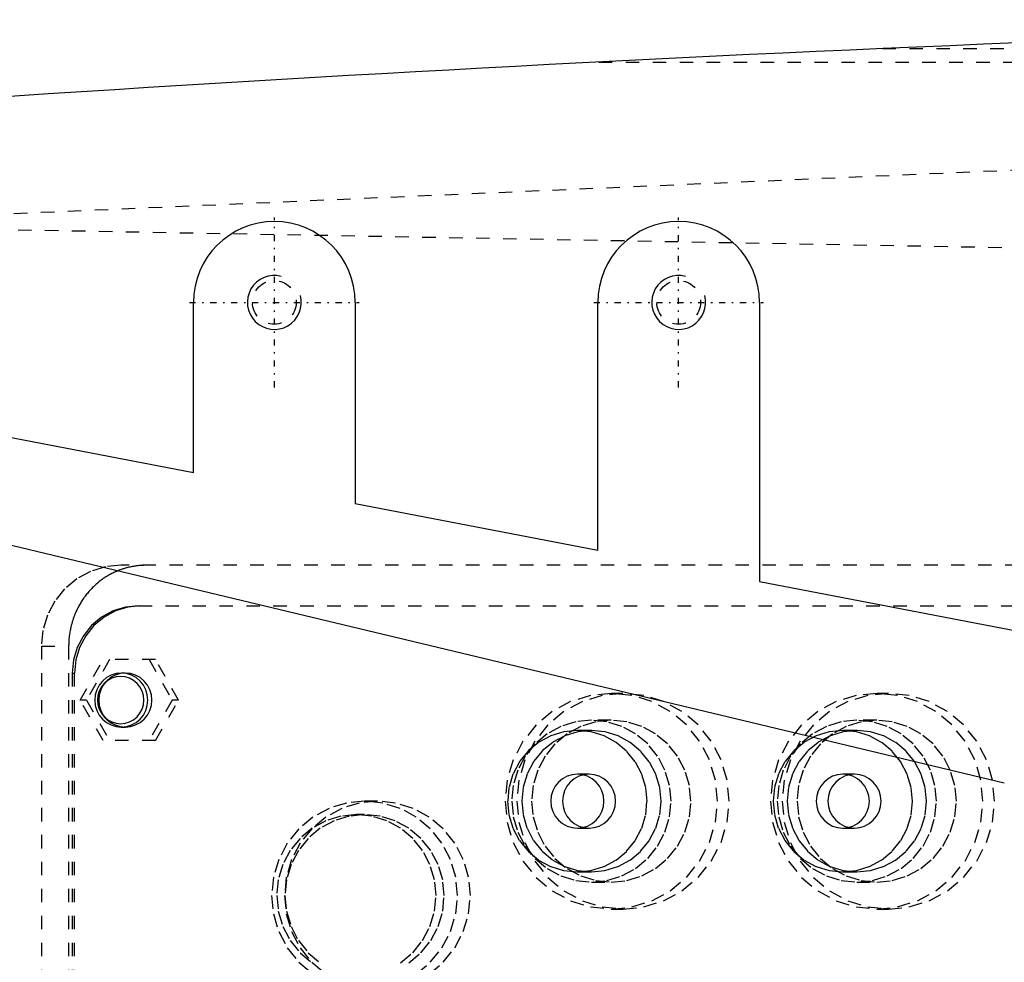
# Model space of a CAD drawing. Extents: x -705 to 181, y -120 to 120.
# Tile 5 of 9: x -469 to -396, y 9 to 79. Entities that reach past the tile are written whole.
import ezdxf

# ---------------------------------------------------------------- set-up
doc = ezdxf.new("R2010")
doc.units = 0
doc.linetypes.add('CENTER', pattern=[1.5, 0.45, -0.5, 0.05, -0.5])
doc.linetypes.add('DASHED', pattern=[2, 1, -1])
for name, color, linetype in [('AM_0', 7, 'CONTINUOUS'), ('AM_10', 7, 'CONTINUOUS'), ('AM_3', 7, 'DASHED'), ('AM_7', 7, 'CENTER')]:
    doc.layers.add(name, color=color, linetype=linetype)

msp = doc.modelspace()

# ---------------------------------------------------------------- linework, layer by layer
at = {"layer": 'AM_0', "color": 7, "linetype": 'CONTINUOUS'}
for p, q in [((-456, 45.385), (-456, 58)), ((-444, 58), (-444, 43.077)), ((-426, 39.615), (-426, 58)), ((-414, 58), (-414, 37.308)), ((-480, 50), (-456, 45.385)), ((-444, 43.077), (-426, 39.615)), ((-478.853, 42.225), (-395.837, 22.363)), ((-414, 37.308), (-379, 30.577))]:
    msp.add_line(p, q, dxfattribs=at)
for centre, radius, start, end in [((-273.054, -2920.273), 3000, 91.284643, 97.353126), ((-450, 58), 6, 0, 180), ((-420, 58), 6, 0, 180)]:
    msp.add_arc(centre, radius, start, end, dxfattribs=at)
at = {"layer": 'AM_10', "color": 7, "linetype": 'CONTINUOUS'}
for centre in [(-450, 58), (-420, 58)]:
    msp.add_arc(centre, 2, 75, 15, dxfattribs=at)
at = {"layer": 'AM_3', "color": 6, "linetype": 'DASHED'}
for p, q in [((-404.878, 76.83), (-188.61, 76.83)), ((-425.922, 75.83), (-184.846, 75.83)), ((-575.217, 59.995), (-345.217, 69.995)), ((-392.031, 61.982), (-489.327, 63.73)), ((-364.781, 38.5), (-461.38, 38.5)), ((-460.076, 35.5), (-366.346, 35.5)), ((-467.288, 32.5), (-467.288, -32.5)), ((-467.288, 32.5), (-465.262, 32.5)), ((-465.262, 32.5), (-465.262, -32.5)), ((-464.413, 28.5), (-462.707, 31.5)), ((-462.222, 31.5), (-463.928, 28.5)), ((-458.81, 31.5), (-462.707, 31.5)), ((-459.295, 31.5), (-457.59, 28.5)), ((-457.105, 28.5), (-458.81, 31.5)), ((-465, 30.5), (-464.826, 30.5)), ((-465, 30.5), (-465, -30.5)), ((-464.826, -30.5), (-464.826, 30.5)), ((-461.054, 30.5), (-461.357, 30.5)), ((-462.707, 25.5), (-464.413, 28.5)), ((-463.928, 28.5), (-464.413, 28.5)), ((-463.928, 28.5), (-462.222, 25.5)), ((-457.59, 28.5), (-459.295, 25.5)), ((-458.81, 25.5), (-457.105, 28.5)), ((-457.105, 28.5), (-457.59, 28.5)), ((-424.131, 29), (-424.999, 29)), ((-404.435, 29), (-405.303, 29)), ((-461.357, 26.5), (-461.054, 26.5)), ((-424.999, 27), (-426.475, 27)), ((-405.303, 27), (-406.779, 27)), ((-426.475, 26.25), (-427.517, 26.25)), ((-406.779, 26.25), (-407.821, 26.25)), ((-458.81, 25.5), (-462.707, 25.5)), ((-426.649, 23), (-427.517, 23)), ((-406.952, 23), (-407.821, 23)), ((-442.349, 21), (-443.304, 21)), ((-443.304, 20), (-443.912, 20)), ((-427.517, 19), (-426.649, 19)), ((-407.821, 19), (-406.952, 19)), ((-427.517, 15.75), (-426.475, 15.75)), ((-407.821, 15.75), (-406.779, 15.75)), ((-426.475, 15), (-424.999, 15)), ((-406.779, 15), (-405.303, 15)), ((-424.999, 13), (-424.131, 13)), ((-405.303, 13), (-404.435, 13))]:
    msp.add_line(p, q, dxfattribs=at)
for points in [[(-461.38, 38.5), (-462.532, 38.385), (-463.641, 38.043), (-464.662, 37.489), (-465.558, 36.743), (-466.293, 35.833), (-466.839, 34.796), (-467.175, 33.671), (-467.288, 32.5)], [(-460.076, 35.5), (-461.037, 35.404), (-461.96, 35.119), (-462.812, 34.657), (-463.558, 34.036), (-464.17, 33.278), (-464.625, 32.413), (-464.905, 31.475), (-465, 30.5)], [(-459.902, 35.5), (-460.863, 35.404), (-461.787, 35.119), (-462.638, 34.657), (-463.384, 34.036), (-463.997, 33.278), (-464.452, 32.413), (-464.732, 31.475), (-464.826, 30.5)], [(-439.474, 8.18), (-438.43, 9.05), (-437.572, 10.111), (-436.935, 11.321), (-436.543, 12.634), (-436.41, 14), (-436.543, 15.366), (-436.935, 16.679), (-437.572, 17.889), (-438.43, 18.95), (-439.474, 19.82), (-440.666, 20.467), (-441.959, 20.865), (-443.304, 21), (-444.649, 20.865), (-445.942, 20.467), (-447.134, 19.82), (-448.179, 18.95), (-449.036, 17.889), (-449.673, 16.679), (-450.065, 15.366), (-450.198, 14), (-450.065, 12.634), (-449.673, 11.321), (-449.036, 10.111), (-448.179, 9.05), (-447.134, 8.18)], [(-438.519, 8.18), (-437.475, 9.05), (-436.617, 10.111), (-435.98, 11.321), (-435.588, 12.634), (-435.455, 14), (-435.588, 15.366), (-435.98, 16.679), (-436.617, 17.889), (-437.475, 18.95), (-438.519, 19.82), (-439.711, 20.467), (-441.004, 20.865), (-442.349, 21), (-443.694, 20.865), (-444.987, 20.467), (-446.179, 19.82), (-447.224, 18.95), (-448.081, 17.889), (-448.718, 16.679), (-449.11, 15.366), (-449.243, 14), (-449.11, 12.634), (-448.718, 11.321), (-448.081, 10.111), (-447.224, 9.05), (-446.179, 8.18)], [(-440.629, 9.011), (-439.734, 9.757), (-438.999, 10.667), (-438.453, 11.704), (-438.117, 12.829), (-438.003, 14), (-438.117, 15.171), (-438.453, 16.296), (-438.999, 17.333), (-439.734, 18.243), (-440.629, 18.989), (-441.651, 19.543), (-442.759, 19.885), (-443.912, 20), (-445.065, 19.885), (-446.173, 19.543), (-447.195, 18.989), (-448.09, 18.243), (-448.825, 17.333), (-449.371, 16.296), (-449.707, 15.171), (-449.821, 14), (-449.707, 12.829), (-449.371, 11.704), (-448.825, 10.667), (-448.09, 9.757), (-447.195, 9.011)], [(-440.021, 9.011), (-439.126, 9.757), (-438.391, 10.667), (-437.845, 11.704), (-437.509, 12.829), (-437.395, 14), (-437.509, 15.171), (-437.845, 16.296), (-438.391, 17.333), (-439.126, 18.243), (-440.021, 18.989), (-441.043, 19.543), (-442.151, 19.885), (-443.304, 20), (-444.457, 19.885), (-445.565, 19.543), (-446.587, 18.989), (-447.482, 18.243), (-448.217, 17.333), (-448.763, 16.296), (-449.099, 15.171), (-449.213, 14), (-449.099, 12.829), (-448.763, 11.704), (-448.217, 10.667), (-447.482, 9.757), (-446.587, 9.011)]]:
    msp.add_lwpolyline(points, dxfattribs=at)
for points in [[(-461.357, 30.5), (-461.742, 30.462), (-462.111, 30.348), (-462.452, 30.163), (-462.75, 29.914), (-462.995, 29.611), (-463.177, 29.265), (-463.289, 28.89), (-463.327, 28.5), (-463.289, 28.11), (-463.177, 27.735), (-462.995, 27.389), (-462.75, 27.086), (-462.452, 26.837), (-462.111, 26.652), (-461.742, 26.538), (-461.357, 26.5), (-460.973, 26.538), (-460.604, 26.652), (-460.263, 26.837), (-459.965, 27.086), (-459.72, 27.389), (-459.538, 27.735), (-459.426, 28.11), (-459.388, 28.5), (-459.426, 28.89), (-459.538, 29.265), (-459.72, 29.611), (-459.965, 29.914), (-460.263, 30.163), (-460.604, 30.348), (-460.973, 30.462)], [(-461.401, 26.75), (-461.065, 26.784), (-460.741, 26.883), (-460.443, 27.045), (-460.182, 27.263), (-459.968, 27.528), (-459.809, 27.83), (-459.711, 28.159), (-459.677, 28.5), (-459.711, 28.841), (-459.809, 29.17), (-459.968, 29.472), (-460.182, 29.737), (-460.443, 29.955), (-460.741, 30.117), (-461.065, 30.216), (-461.401, 30.25), (-461.737, 30.216), (-462.06, 30.117), (-462.358, 29.955), (-462.619, 29.737), (-462.834, 29.472), (-462.993, 29.17), (-463.091, 28.841), (-463.124, 28.5), (-463.091, 28.159), (-462.993, 27.83), (-462.834, 27.528), (-462.619, 27.263), (-462.358, 27.045), (-462.06, 26.883), (-461.737, 26.784)], [(-461.054, 30.5), (-461.438, 30.462), (-461.807, 30.348), (-462.148, 30.163), (-462.446, 29.914), (-462.691, 29.611), (-462.873, 29.265), (-462.985, 28.89), (-463.023, 28.5), (-462.985, 28.11), (-462.873, 27.735), (-462.691, 27.389), (-462.446, 27.086), (-462.148, 26.837), (-461.807, 26.652), (-461.438, 26.538), (-461.054, 26.5), (-460.669, 26.538), (-460.3, 26.652), (-459.959, 26.837), (-459.661, 27.086), (-459.416, 27.389), (-459.234, 27.735), (-459.122, 28.11), (-459.084, 28.5), (-459.122, 28.89), (-459.234, 29.265), (-459.416, 29.611), (-459.661, 29.914), (-459.959, 30.163), (-460.3, 30.348), (-460.669, 30.462)], [(-424.999, 13), (-423.462, 13.154), (-421.984, 13.609), (-420.622, 14.348), (-419.428, 15.343), (-418.448, 16.555), (-417.72, 17.939), (-417.272, 19.439), (-417.121, 21), (-417.272, 22.561), (-417.72, 24.061), (-418.448, 25.445), (-419.428, 26.657), (-420.622, 27.652), (-421.984, 28.391), (-423.462, 28.846), (-424.999, 29), (-426.536, 28.846), (-428.014, 28.391), (-429.376, 27.652), (-430.57, 26.657), (-431.55, 25.445), (-432.278, 24.061), (-432.726, 22.561), (-432.877, 21), (-432.726, 19.439), (-432.278, 17.939), (-431.55, 16.555), (-430.57, 15.343), (-429.376, 14.348), (-428.014, 13.609), (-426.536, 13.154)], [(-424.131, 13), (-422.594, 13.154), (-421.116, 13.609), (-419.754, 14.348), (-418.56, 15.343), (-417.58, 16.555), (-416.852, 17.939), (-416.404, 19.439), (-416.252, 21), (-416.404, 22.561), (-416.852, 24.061), (-417.58, 25.445), (-418.56, 26.657), (-419.754, 27.652), (-421.116, 28.391), (-422.594, 28.846), (-424.131, 29), (-425.668, 28.846), (-427.146, 28.391), (-428.508, 27.652), (-429.702, 26.657), (-430.681, 25.445), (-431.41, 24.061), (-431.858, 22.561), (-432.009, 21), (-431.858, 19.439), (-431.41, 17.939), (-430.681, 16.555), (-429.702, 15.343), (-428.508, 14.348), (-427.146, 13.609), (-425.668, 13.154)], [(-405.303, 13), (-403.766, 13.154), (-402.288, 13.609), (-400.926, 14.348), (-399.732, 15.343), (-398.752, 16.555), (-398.024, 17.939), (-397.576, 19.439), (-397.424, 21), (-397.576, 22.561), (-398.024, 24.061), (-398.752, 25.445), (-399.732, 26.657), (-400.926, 27.652), (-402.288, 28.391), (-403.766, 28.846), (-405.303, 29), (-406.84, 28.846), (-408.318, 28.391), (-409.68, 27.652), (-410.874, 26.657), (-411.854, 25.445), (-412.582, 24.061), (-413.03, 22.561), (-413.181, 21), (-413.03, 19.439), (-412.582, 17.939), (-411.854, 16.555), (-410.874, 15.343), (-409.68, 14.348), (-408.318, 13.609), (-406.84, 13.154)], [(-404.435, 13), (-402.898, 13.154), (-401.42, 13.609), (-400.058, 14.348), (-398.864, 15.343), (-397.884, 16.555), (-397.156, 17.939), (-396.708, 19.439), (-396.556, 21), (-396.708, 22.561), (-397.156, 24.061), (-397.884, 25.445), (-398.864, 26.657), (-400.058, 27.652), (-401.42, 28.391), (-402.898, 28.846), (-404.435, 29), (-405.972, 28.846), (-407.45, 28.391), (-408.812, 27.652), (-410.006, 26.657), (-410.985, 25.445), (-411.713, 24.061), (-412.162, 22.561), (-412.313, 21), (-412.162, 19.439), (-411.713, 17.939), (-410.985, 16.555), (-410.006, 15.343), (-408.812, 14.348), (-407.45, 13.609), (-405.972, 13.154)], [(-426.475, 15), (-425.322, 15.115), (-424.214, 15.457), (-423.192, 16.011), (-422.297, 16.757), (-421.562, 17.667), (-421.016, 18.704), (-420.68, 19.829), (-420.566, 21), (-420.68, 22.171), (-421.016, 23.296), (-421.562, 24.333), (-422.297, 25.243), (-423.192, 25.989), (-424.214, 26.543), (-425.322, 26.885), (-426.475, 27), (-427.628, 26.885), (-428.736, 26.543), (-429.758, 25.989), (-430.653, 25.243), (-431.388, 24.333), (-431.934, 23.296), (-432.27, 22.171), (-432.384, 21), (-432.27, 19.829), (-431.934, 18.704), (-431.388, 17.667), (-430.653, 16.757), (-429.758, 16.011), (-428.736, 15.457), (-427.628, 15.115)], [(-424.999, 15), (-423.846, 15.115), (-422.738, 15.457), (-421.716, 16.011), (-420.821, 16.757), (-420.086, 17.667), (-419.54, 18.704), (-419.204, 19.829), (-419.09, 21), (-419.204, 22.171), (-419.54, 23.296), (-420.086, 24.333), (-420.821, 25.243), (-421.716, 25.989), (-422.738, 26.543), (-423.846, 26.885), (-424.999, 27), (-426.152, 26.885), (-427.26, 26.543), (-428.282, 25.989), (-429.177, 25.243), (-429.912, 24.333), (-430.458, 23.296), (-430.794, 22.171), (-430.908, 21), (-430.794, 19.829), (-430.458, 18.704), (-429.912, 17.667), (-429.177, 16.757), (-428.282, 16.011), (-427.26, 15.457), (-426.152, 15.115)], [(-406.779, 15), (-405.626, 15.115), (-404.518, 15.457), (-403.496, 16.011), (-402.601, 16.757), (-401.866, 17.667), (-401.32, 18.704), (-400.984, 19.829), (-400.87, 21), (-400.984, 22.171), (-401.32, 23.296), (-401.866, 24.333), (-402.601, 25.243), (-403.496, 25.989), (-404.518, 26.543), (-405.626, 26.885), (-406.779, 27), (-407.932, 26.885), (-409.04, 26.543), (-410.062, 25.989), (-410.957, 25.243), (-411.692, 24.333), (-412.238, 23.296), (-412.574, 22.171), (-412.688, 21), (-412.574, 19.829), (-412.238, 18.704), (-411.692, 17.667), (-410.957, 16.757), (-410.062, 16.011), (-409.04, 15.457), (-407.932, 15.115)], [(-405.303, 15), (-404.15, 15.115), (-403.042, 15.457), (-402.02, 16.011), (-401.125, 16.757), (-400.39, 17.667), (-399.844, 18.704), (-399.508, 19.829), (-399.394, 21), (-399.508, 22.171), (-399.844, 23.296), (-400.39, 24.333), (-401.125, 25.243), (-402.02, 25.989), (-403.042, 26.543), (-404.15, 26.885), (-405.303, 27), (-406.456, 26.885), (-407.564, 26.543), (-408.586, 25.989), (-409.481, 25.243), (-410.216, 24.333), (-410.762, 23.296), (-411.098, 22.171), (-411.212, 21), (-411.098, 19.829), (-410.762, 18.704), (-410.216, 17.667), (-409.481, 16.757), (-408.586, 16.011), (-407.564, 15.457), (-406.456, 15.115)], [(-427.517, 15.75), (-426.508, 15.851), (-425.538, 16.15), (-424.644, 16.635), (-423.861, 17.288), (-423.218, 18.083), (-422.74, 18.991), (-422.446, 19.976), (-422.347, 21), (-422.446, 22.024), (-422.74, 23.009), (-423.218, 23.917), (-423.861, 24.712), (-424.644, 25.365), (-425.538, 25.85), (-426.508, 26.149), (-427.517, 26.25), (-428.526, 26.149), (-429.495, 25.85), (-430.389, 25.365), (-431.173, 24.712), (-431.816, 23.917), (-432.294, 23.009), (-432.588, 22.024), (-432.687, 21), (-432.588, 19.976), (-432.294, 18.991), (-431.816, 18.083), (-431.173, 17.288), (-430.389, 16.635), (-429.495, 16.15), (-428.526, 15.851)], [(-426.475, 15.75), (-425.466, 15.851), (-424.496, 16.15), (-423.603, 16.635), (-422.819, 17.288), (-422.176, 18.083), (-421.698, 18.991), (-421.404, 19.976), (-421.305, 21), (-421.404, 22.024), (-421.698, 23.009), (-422.176, 23.917), (-422.819, 24.712), (-423.603, 25.365), (-424.496, 25.85), (-425.466, 26.149), (-426.475, 26.25), (-427.484, 26.149), (-428.454, 25.85), (-429.347, 25.365), (-430.131, 24.712), (-430.774, 23.917), (-431.252, 23.009), (-431.546, 22.024), (-431.645, 21), (-431.546, 19.976), (-431.252, 18.991), (-430.774, 18.083), (-430.131, 17.288), (-429.347, 16.635), (-428.454, 16.15), (-427.484, 15.851)], [(-407.821, 15.75), (-406.812, 15.851), (-405.842, 16.15), (-404.948, 16.635), (-404.165, 17.288), (-403.522, 18.083), (-403.044, 18.991), (-402.75, 19.976), (-402.65, 21), (-402.75, 22.024), (-403.044, 23.009), (-403.522, 23.917), (-404.165, 24.712), (-404.948, 25.365), (-405.842, 25.85), (-406.812, 26.149), (-407.821, 26.25), (-408.829, 26.149), (-409.799, 25.85), (-410.693, 25.365), (-411.477, 24.712), (-412.12, 23.917), (-412.597, 23.009), (-412.892, 22.024), (-412.991, 21), (-412.892, 19.976), (-412.597, 18.991), (-412.12, 18.083), (-411.477, 17.288), (-410.693, 16.635), (-409.799, 16.15), (-408.829, 15.851)], [(-406.779, 15.75), (-405.77, 15.851), (-404.8, 16.15), (-403.906, 16.635), (-403.123, 17.288), (-402.48, 18.083), (-402.002, 18.991), (-401.708, 19.976), (-401.609, 21), (-401.708, 22.024), (-402.002, 23.009), (-402.48, 23.917), (-403.123, 24.712), (-403.906, 25.365), (-404.8, 25.85), (-405.77, 26.149), (-406.779, 26.25), (-407.787, 26.149), (-408.757, 25.85), (-409.651, 25.365), (-410.435, 24.712), (-411.078, 23.917), (-411.556, 23.009), (-411.85, 22.024), (-411.949, 21), (-411.85, 19.976), (-411.556, 18.991), (-411.078, 18.083), (-410.435, 17.288), (-409.651, 16.635), (-408.757, 16.15), (-407.787, 15.851)], [(-427.517, 19), (-427.133, 19.038), (-426.763, 19.152), (-426.423, 19.337), (-426.124, 19.586), (-425.879, 19.889), (-425.697, 20.235), (-425.585, 20.61), (-425.547, 21), (-425.585, 21.39), (-425.697, 21.765), (-425.879, 22.111), (-426.124, 22.414), (-426.423, 22.663), (-426.763, 22.848), (-427.133, 22.962), (-427.517, 23), (-427.901, 22.962), (-428.271, 22.848), (-428.611, 22.663), (-428.91, 22.414), (-429.155, 22.111), (-429.337, 21.765), (-429.449, 21.39), (-429.486, 21), (-429.449, 20.61), (-429.337, 20.235), (-429.155, 19.889), (-428.91, 19.586), (-428.611, 19.337), (-428.271, 19.152), (-427.901, 19.038)], [(-426.649, 19), (-426.264, 19.038), (-425.895, 19.152), (-425.554, 19.337), (-425.256, 19.586), (-425.011, 19.889), (-424.829, 20.235), (-424.717, 20.61), (-424.679, 21), (-424.717, 21.39), (-424.829, 21.765), (-425.011, 22.111), (-425.256, 22.414), (-425.554, 22.663), (-425.895, 22.848), (-426.264, 22.962), (-426.649, 23), (-427.033, 22.962), (-427.402, 22.848), (-427.743, 22.663), (-428.041, 22.414), (-428.286, 22.111), (-428.468, 21.765), (-428.58, 21.39), (-428.618, 21), (-428.58, 20.61), (-428.468, 20.235), (-428.286, 19.889), (-428.041, 19.586), (-427.743, 19.337), (-427.402, 19.152), (-427.033, 19.038)], [(-407.821, 19), (-407.436, 19.038), (-407.067, 19.152), (-406.726, 19.337), (-406.428, 19.586), (-406.183, 19.889), (-406.001, 20.235), (-405.889, 20.61), (-405.851, 21), (-405.889, 21.39), (-406.001, 21.765), (-406.183, 22.111), (-406.428, 22.414), (-406.726, 22.663), (-407.067, 22.848), (-407.436, 22.962), (-407.821, 23), (-408.205, 22.962), (-408.574, 22.848), (-408.915, 22.663), (-409.213, 22.414), (-409.458, 22.111), (-409.64, 21.765), (-409.752, 21.39), (-409.79, 21), (-409.752, 20.61), (-409.64, 20.235), (-409.458, 19.889), (-409.213, 19.586), (-408.915, 19.337), (-408.574, 19.152), (-408.205, 19.038)], [(-406.952, 19), (-406.568, 19.038), (-406.199, 19.152), (-405.858, 19.337), (-405.56, 19.586), (-405.315, 19.889), (-405.133, 20.235), (-405.021, 20.61), (-404.983, 21), (-405.021, 21.39), (-405.133, 21.765), (-405.315, 22.111), (-405.56, 22.414), (-405.858, 22.663), (-406.199, 22.848), (-406.568, 22.962), (-406.952, 23), (-407.337, 22.962), (-407.706, 22.848), (-408.047, 22.663), (-408.345, 22.414), (-408.59, 22.111), (-408.772, 21.765), (-408.884, 21.39), (-408.922, 21), (-408.884, 20.61), (-408.772, 20.235), (-408.59, 19.889), (-408.345, 19.586), (-408.047, 19.337), (-407.706, 19.152), (-407.337, 19.038)]]:
    msp.add_lwpolyline(points, close=True, dxfattribs=at)
msp.add_polyline3d([(-459.53, 38.5, 0), (-459.57, 38.5, 0), (-459.65, 38.499, 0), (-459.73, 38.496, 0), (-459.77, 38.495, 0), (-459.81, 38.493, 0), (-459.891, 38.488, 0), (-459.972, 38.482, 0), (-460.054, 38.475, 0), (-460.135, 38.467, 0), (-460.217, 38.457, 0), (-460.258, 38.452, 0), (-460.299, 38.446, 0), (-460.38, 38.434, 0), (-460.462, 38.42, 0), (-460.544, 38.405, 0), (-460.626, 38.389, 0), (-460.708, 38.372, 0), (-460.749, 38.363, 0), (-460.789, 38.354, 0), (-460.871, 38.334, 0), (-460.952, 38.313, 0), (-460.993, 38.301, 0), (-461.034, 38.29, 0), (-461.115, 38.266, 0), (-461.195, 38.241, 0), (-461.236, 38.228, 0), (-461.276, 38.215, 0), (-461.356, 38.188, 0), (-461.436, 38.159, 0), (-461.515, 38.129, 0), (-461.594, 38.098, 0), (-461.673, 38.065, 0), (-461.712, 38.048, 0), (-461.751, 38.032, 0), (-461.829, 37.997, 0), (-461.906, 37.961, 0), (-461.983, 37.923, 0), (-462.059, 37.885, 0), (-462.135, 37.845, 0), (-462.172, 37.825, 0), (-462.209, 37.805, 0), (-462.284, 37.763, 0), (-462.357, 37.72, 0), (-462.43, 37.676, 0), (-462.503, 37.631, 0), (-462.574, 37.584, 0), (-462.61, 37.561, 0), (-462.645, 37.537, 0), (-462.715, 37.489, 0), (-462.784, 37.44, 0), (-462.852, 37.39, 0), (-462.92, 37.339, 0), (-462.986, 37.287, 0), (-463.019, 37.261, 0), (-463.052, 37.234, 0), (-463.117, 37.181, 0), (-463.18, 37.126, 0), (-463.243, 37.071, 0), (-463.305, 37.015, 0), (-463.366, 36.959, 0), (-463.396, 36.93, 0), (-463.426, 36.902, 0), (-463.485, 36.844, 0), (-463.543, 36.785, 0), (-463.571, 36.756, 0), (-463.6, 36.726, 0), (-463.656, 36.666, 0), (-463.711, 36.605, 0), (-463.739, 36.574, 0), (-463.766, 36.543, 0), (-463.82, 36.479, 0), (-463.874, 36.415, 0), (-463.927, 36.349, 0), (-463.98, 36.283, 0), (-464.031, 36.215, 0), (-464.057, 36.181, 0), (-464.082, 36.147, 0), (-464.132, 36.077, 0), (-464.181, 36.007, 0), (-464.23, 35.935, 0), (-464.277, 35.863, 0), (-464.324, 35.79, 0), (-464.347, 35.753, 0), (-464.369, 35.716, 0), (-464.414, 35.641, 0), (-464.458, 35.565, 0), (-464.501, 35.488, 0), (-464.542, 35.411, 0), (-464.583, 35.333, 0), (-464.603, 35.294, 0), (-464.622, 35.254, 0), (-464.661, 35.175, 0), (-464.698, 35.094, 0), (-464.735, 35.014, 0), (-464.77, 34.932, 0), (-464.804, 34.851, 0), (-464.82, 34.809, 0), (-464.837, 34.768, 0), (-464.868, 34.685, 0), (-464.899, 34.602, 0), (-464.928, 34.518, 0), (-464.956, 34.434, 0), (-464.983, 34.349, 0), (-464.996, 34.306, 0), (-465.008, 34.264, 0), (-465.033, 34.178, 0), (-465.056, 34.093, 0), (-465.067, 34.05, 0), (-465.078, 34.007, 0), (-465.099, 33.921, 0), (-465.118, 33.834, 0), (-465.127, 33.791, 0), (-465.136, 33.748, 0), (-465.153, 33.661, 0), (-465.169, 33.575, 0), (-465.183, 33.488, 0), (-465.197, 33.401, 0), (-465.208, 33.315, 0), (-465.214, 33.271, 0), (-465.219, 33.228, 0), (-465.229, 33.142, 0), (-465.237, 33.055, 0), (-465.244, 32.969, 0), (-465.25, 32.883, 0), (-465.254, 32.797, 0), (-465.256, 32.755, 0), (-465.258, 32.712, 0), (-465.26, 32.627, 0), (-465.261, 32.542, 0), (-465.262, 32.5, 0)], dxfattribs=at)
for centre in [(-450, 58), (-420, 58)]:
    msp.add_circle(centre, 1.621, dxfattribs=at)
at = {"layer": 'AM_7', "color": 4, "linetype": 'CENTER'}
for p, q in [((-450, 51.7), (-450, 64.3)), ((-420, 51.7), (-420, 64.3)), ((-456.3, 58), (-443.7, 58)), ((-426.3, 58), (-413.7, 58))]:
    msp.add_line(p, q, dxfattribs=at)

doc.saveas('drawing.dxf')
